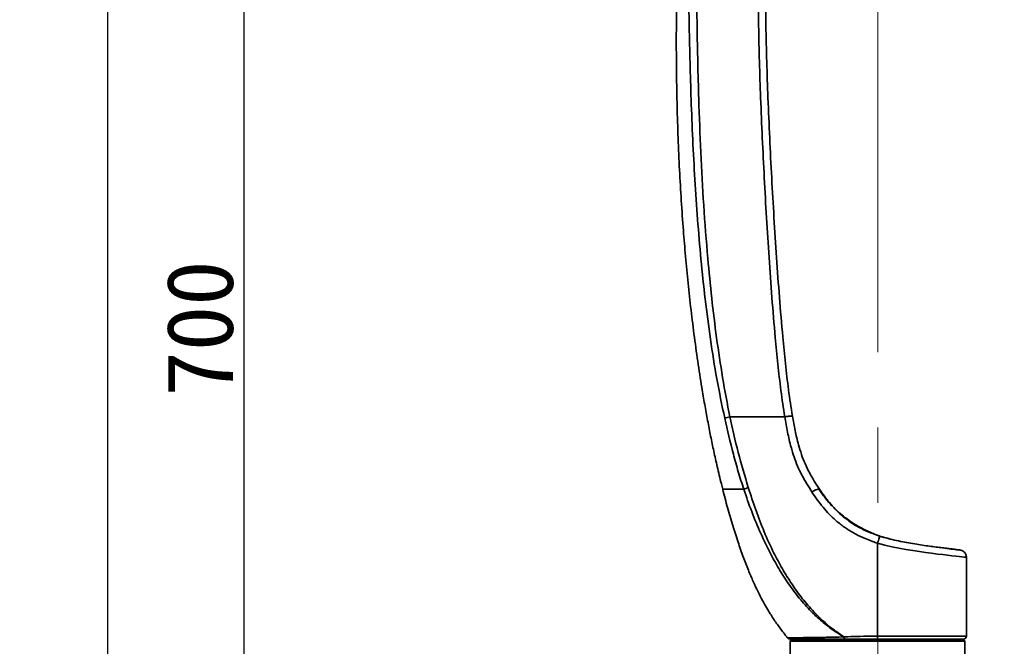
# Model space of a CAD drawing. Header units: millimetres. Extents: x 0 to 298, y 0 to 209.
# Tile 26 of 41: x 34 to 101, y 119 to 161. Entities that reach past the tile are written whole.
import ezdxf

# ---------------------------------------------------------------- set-up
doc = ezdxf.new("R2010")
doc.units = ezdxf.units.MM
doc.linetypes.add('CENTERX2', pattern=[20.32, 12.7, -2.54, 2.54, -2.54])
doc.layers.add('图层0', color=7, linetype='Continuous')
doc.styles.add('SLDTEXTSTYLE0', font='SIMSUN.TTC')
doc.dimstyles.new('SLDDIMSTYLE0', dxfattribs={"dimtxt": 4.5, "dimasz": 3, "dimexe": 0, "dimexo": 0.0625, "dimgap": 1.125, "dimtad": 2, "dimlfac": 10, "dimrnd": 1e-09, "dimzin": 12, "dimdsep": 46, "dimtxsty": 'SLDTEXTSTYLE0', "dimsah": 1, "dimcen": 0.09, "dimadec": 0, "dimazin": 3, "dimtfac": 1, "dimtofl": 0, "dimtmove": 0, "dimatfit": 3, "dimfxl": 0, "dimfrac": 2, "dimtolj": 1, "dimtzin": 12, "dimarcsym": 0})
doc.dimstyles.new('SLDDIMSTYLE6', dxfattribs={"dimtxt": 3.5, "dimasz": 3, "dimexe": 0, "dimexo": 0.0625, "dimgap": 0.875, "dimtad": 0, "dimtih": 1, "dimtoh": 1, "dimlfac": 3, "dimrnd": 1e-09, "dimzin": 12, "dimdsep": 46, "dimtxsty": 'SLDTEXTSTYLE0', "dimblk1": 'NONE', "dimblk2": 'NONE', "dimsah": 1, "dimcen": 0, "dimadec": 0, "dimazin": 3, "dimtol": 1, "dimtp": 0.03, "dimtfac": 1, "dimtmove": 0, "dimatfit": 3, "dimldrblk": 'NONE', "dimfxl": 0, "dimfrac": 2, "dimtolj": 1, "dimarcsym": 0})

# ---------------------------------------------------------------- blocks, each defined once
blk = doc.blocks.new('_D_2')
at = {"layer": '图层0'}
for p, q in [((76.234, 174.636), (48.264, 174.636)), ((49.264, 174.636), (49.264, 104.636)), ((72.734, 104.636), (48.264, 104.636))]:
    blk.add_line(p, q, dxfattribs=at)
for points in [[(49.264, 174.636), (48.814, 171.636), (49.714, 171.636)], [(49.264, 104.636), (49.714, 107.636), (48.814, 107.636)]]:
    blk.add_solid(points, dxfattribs=at)
at = {"layer": '图层0', "insert": (44.028, 135.708), "char_height": 4.5, "attachment_point": 1, "rotation": 90, "style": 'SLDTEXTSTYLE0'}
blk.add_mtext('700', dxfattribs=at)
blk = doc.blocks.new('_D_5')
at = {"layer": '图层0'}
for p, q in [((87.984, 191.986), (39.054, 191.986)), ((40.054, 191.986), (40.054, 18.636)), ((81.095, 18.636), (39.054, 18.636))]:
    blk.add_line(p, q, dxfattribs=at)
for centre, start, end in [((37.435, 107.93), 63.43495, 116.56505), ((37.435, 102.693), 243.43495, 296.56505)]:
    blk.add_arc(centre, 5.856, start, end, dxfattribs=at)
for points in [[(40.054, 191.986), (39.604, 188.986), (40.504, 188.986)], [(40.054, 18.636), (40.504, 21.636), (39.604, 21.636)]]:
    blk.add_solid(points, dxfattribs=at)
at = {"layer": '图层0', "insert": (34.818, 97.455), "char_height": 4.5, "attachment_point": 1, "rotation": 90, "style": 'SLDTEXTSTYLE0'}
blk.add_mtext('1733.5', dxfattribs=at)
blk = doc.blocks.new('_D_8')
at = {"layer": '图层0'}
for p, q in [((75.234, 110.036), (75.234, 116.101)), ((100.145, 110.656), (100.145, 116.101)), ((75.234, 115.101), (100.145, 115.101)), ((100.145, 115.101), (114.228, 115.101))]:
    blk.add_line(p, q, dxfattribs=at)
for points in [[(75.234, 115.101), (78.234, 114.651), (78.234, 115.551)], [(100.145, 115.101), (97.145, 115.551), (97.145, 114.651)]]:
    blk.add_solid(points, dxfattribs=at)
at = {"layer": '图层0', "insert": (106.372, 120.337), "char_height": 4.5, "attachment_point": 1, "style": 'SLDTEXTSTYLE0'}
blk.add_mtext('249', dxfattribs=at)
blk = doc.blocks.new('SW_SYMBOL_HOLE_DEPTH')
at = {"layer": '图层0', "color": 0}
for p, q in [((0, 875), (800, 875)), ((400, 875), (400, 75)), ((100, 555), (400, 75)), ((700, 555), (400, 75))]:
    blk.add_line(p, q, dxfattribs=at)
blk = doc.blocks.new('_D_21')
at = {"layer": '图层0'}
blk.add_line((195.097, 122.14), (174.044, 122.14), dxfattribs=at)
at = {"layer": '图层0', "xscale": 0.004072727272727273, "yscale": 0.004072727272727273, "zscale": 0.004072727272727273}
blk.add_blockref('SW_SYMBOL_HOLE_DEPTH', (187.807, 122.426), dxfattribs=at)
at = {"layer": '图层0', "attachment_point": 1, "style": 'SLDTEXTSTYLE0'}
for s, insert, char_height in [('0.03', (183.151, 127.041), 2), ('%%c', (174.044, 126.212), 3.5), ('+', (181.987, 127.041), 2), ('6', (191.473, 126.212), 3.5), ('4', (177.914, 126.212), 3.5), ('0', (183.151, 124.713), 2)]:
    blk.add_mtext(s, dxfattribs=dict(at, insert=insert, char_height=char_height))
blk = doc.blocks.new('_None')

msp = doc.modelspace()

# ---------------------------------------------------------------- linework, layer by layer
at = {"color": 7, "linetype": 'Continuous', "lineweight": 35}
for p, q in [((92.18576149, 126.28671957), (92.03424992, 126.34124563)), ((92.88241702, 126.09133322), (92.18576165, 126.28671957)), ((92.03439601, 125.8100968), (92.03439601, 119.53648263)), ((98.03439601, 119.53646808), (98.03439601, 124.85123859)), ((86.13439601, 119.18646812), (86.13439601, 117.68646783)), ((86.18439601, 119.23646812), (97.884396, 119.23646812)), ((86.53439601, 119.33646812), (86.53439601, 119.23646812)), ((89.77893233, 119.48839966), (89.7608539, 119.48574086)), ((97.53439601, 119.23646812), (97.53439601, 119.33646812)), ((97.93439601, 117.68646783), (97.93439601, 119.18646812))]:
    msp.add_line(p, q, dxfattribs=at)
at = {"color": 8, "linetype": 'Continuous', "lineweight": 35}
msp.add_line((97.93439601, 119.18646812), (86.13439601, 119.18646812), dxfattribs=at)
at = {"color": 7, "linetype": 'Continuous', "lineweight": 35, "flags": 128}
for points in [[(87.61139029, 129.25273382), (87.69955087, 129.31069343), (87.78802265, 129.36246119), (87.87286101, 129.40572896), (87.9502833, 129.43856758), (88.01683754, 129.45951289), (88.0695563, 129.46763102), (88.10608906, 129.46256002), (88.12480693, 129.44452596)], [(89.82945144, 119.33646812), (89.81785257, 119.33916133), (89.80656607, 119.34716844), (89.79589593, 119.36027379), (89.78612951, 119.37812442), (89.77752985, 119.40023959), (89.77032854, 119.42602369), (89.76471954, 119.45478229), (89.7608539, 119.48574086)], [(89.77893233, 119.48839966), (89.78259536, 119.4569796), (89.7880002, 119.42774515), (89.79499824, 119.40150015), (89.80339705, 119.37896623), (89.81296571, 119.36076298), (89.8234411, 119.34739091), (89.83453521, 119.33921772), (89.84594299, 119.33646812)]]:
    msp.add_lwpolyline(points, dxfattribs=at)
at = {"color": 8, "linetype": 'Continuous', "lineweight": 35, "flags": 128}
msp.add_lwpolyline([(98.03236272, 124.85123951), (98.01800226, 124.85292722), (97.95853632, 124.85981794), (97.85614106, 124.87162945), (97.71544337, 124.88776213), (97.53562859, 124.9082598), (97.31088344, 124.93382326), (97.04778339, 124.9638582), (96.75779209, 124.99722563), (96.43569388, 125.03490521), (96.07307928, 125.07844952), (95.68165777, 125.1272828), (95.28186871, 125.17966402), (94.86117874, 125.23830112), (94.41002911, 125.30607576), (93.9436057, 125.38276951), (93.47984765, 125.46730613), (93.0089593, 125.56375054), (92.52103306, 125.67788459), (92.03440176, 125.81001797), (92.03439601, 125.81001966), (92.03439601, 125.81001966)], dxfattribs=at)
at = {"color": 7, "linetype": 'Continuous', "lineweight": 35}
for centre, radius, start, end in [((85.03934675, 124.67434456), 5.18533349, 109.4481974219, 113.0830906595), ((86.12855925, 119.5364659), 0.19999778, 219.6734890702, 270.0264348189), ((86.18439601, 119.18646812), 0.05, 90, 180), ((97.834396, 119.53646812), 0.20000001, 269.9999851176, 0.2232742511), ((97.88439601, 119.18646812), 0.05, 0, 90)]:
    msp.add_arc(centre, radius, start, end, dxfattribs=at)
for points, knots in [([(78.55251917, 165.63644999), (78.54685637, 165.46403585), (78.53443255, 165.08577055), (78.51939324, 164.54756234), (78.50716562, 164.06766646), (78.49880303, 163.70575182), (78.49241455, 163.40823902), (78.48668544, 163.12116578), (78.47916805, 162.7107613), (78.47047018, 162.15736155), (78.46189094, 161.44206542), (78.45550262, 160.6236599), (78.45276314, 159.7001527), (78.45533461, 158.69426667), (78.46402878, 157.65971674), (78.47874066, 156.63063733), (78.50734079, 155.21211442), (78.56015687, 153.42301771), (78.65117135, 151.28229372), (78.76691794, 149.19771181), (78.90157631, 147.23871794), (79.05372633, 145.37270129), (79.22214312, 143.58207183), (79.41734131, 141.76564228), (79.64134714, 139.92886367), (79.89226827, 138.10710036), (80.1375739, 136.52036221), (80.36375814, 135.18610552), (80.56277144, 134.09144574), (80.76739073, 133.04031911), (80.98221212, 132.00536733), (81.22186426, 130.9327647), (81.42271443, 130.07402679), (81.55573495, 129.56631897), (81.58762979, 129.44458391)], [0, 0, 0, 0, 0.0142078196, 0.0311710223, 0.0443442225, 0.0537448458, 0.0609858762, 0.0688522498, 0.0773921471, 0.0947912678, 0.1144340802, 0.1363056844, 0.1621942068, 0.1904908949, 0.21914671, 0.2473984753, 0.2752501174, 0.3359939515, 0.3948008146, 0.4517055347, 0.5079308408, 0.5565111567, 0.6058895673, 0.6560470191, 0.7069623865, 0.7582757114, 0.8074919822, 0.8391872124, 0.8697267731, 0.8991206, 0.9273784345, 0.9567760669, 0.9896360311, 1, 1, 1, 1]), ([(81.71894969, 134.24160809), (81.53554329, 135.12497549), (81.16871283, 136.89179528), (80.74607497, 139.57172192), (80.39286596, 142.26601549), (80.10931274, 144.96609388), (79.88018709, 147.66442321), (79.69849468, 150.36028531), (79.55719148, 153.05995332), (79.41989827, 156.50591322), (79.33273798, 159.875446), (79.28165929, 163.16729113), (79.26290159, 164.81341755), (79.25352284, 165.63647133)], [0, 0, 0, 0, 0.0859357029, 0.171879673, 0.2581917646, 0.3445073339, 0.4301148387, 0.5157238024, 0.60142633, 0.6871294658, 0.8435293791, 0.9217655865, 1, 1, 1, 1]), ([(79.7901926, 165.63646615), (79.79019262, 165.63646415), (79.81224704, 163.99503687), (79.84630272, 160.71145338), (79.94230645, 156.23121158), (80.09924139, 152.19775669), (80.29090451, 148.61106472), (80.54166053, 145.32546623), (80.83673151, 142.34144864), (81.16216131, 139.65874477), (81.5638636, 136.98741975), (81.89210323, 135.21738975), (82.0737425, 134.33646811), (82.0737429, 134.33646615)], [0, 0, 0, 0, 0.0000001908, 0.1566232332, 0.3132436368, 0.4274980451, 0.5417575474, 0.65599695, 0.7419962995, 0.8280289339, 0.9140357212, 0.9999998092, 1, 1, 1, 1]), ([(85.77689379, 134.33646615), (85.77689346, 134.33646812), (85.67873135, 134.92668606), (85.50697312, 136.11194781), (85.30334804, 137.89755755), (85.10243737, 139.98794346), (84.90119025, 142.38237704), (84.64596513, 145.97425188), (84.37863316, 150.46475202), (84.17570775, 154.87190185), (84.05750802, 158.29805179), (84.00204094, 160.74138748), (83.97767476, 163.18628776), (83.98296889, 164.81668653), (83.98561594, 165.63188181)], [0, 0, 0, 0, 0.0000001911, 0.0573550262, 0.1147305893, 0.1721051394, 0.2583987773, 0.3446941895, 0.5166183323, 0.6886000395, 0.7664157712, 0.8442305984, 0.9221156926, 1, 1, 1, 1]), ([(84.47755652, 165.63646633), (84.47499745, 164.82219615), (84.46987931, 163.19365463), (84.49490007, 160.74952002), (84.55126498, 158.30522189), (84.67183828, 154.87839724), (84.87900329, 150.47170061), (85.15016128, 145.98742469), (85.40861647, 142.40542473), (85.6111196, 140.02147963), (85.81506068, 137.9376402), (86.01652029, 136.15332225), (86.20029185, 134.97208206), (86.29215953, 134.38157829)], [0, 0, 0, 0, 0.0778930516, 0.1557862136, 0.233772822, 0.3117605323, 0.4838504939, 0.6559994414, 0.7419244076, 0.8278473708, 0.8852384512, 0.9426305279, 1, 1, 1, 1]), ([(82.07363386, 134.33646624), (82.00413065, 134.31930324), (81.86512525, 134.28497749), (81.76766873, 134.25606256), (81.71894083, 134.2416052)], [0, 0, 0, 0, 0.5000036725, 1, 1, 1, 1]), ([(82.07363386, 134.33646624), (82.24930659, 133.53377453), (82.60111393, 131.92628066), (83.07540831, 130.3519945), (83.31286685, 129.563818)], [0, 0, 0, 0, 0.4993435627, 1, 1, 1, 1]), ([(82.07368701, 134.33646615), (82.47272594, 134.33646615), (83.27010388, 134.33646615), (84.51407423, 134.33646615), (85.35576139, 134.33646615), (85.77684031, 134.33646615)], [0, 0, 0, 0, 0.3335991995, 0.6666132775, 1, 1, 1, 1]), ([(87.61139029, 129.25273382), (87.49218294, 129.44051619), (87.25351287, 129.81648322), (86.92180179, 130.3981085), (86.62953552, 131.00823166), (86.39019026, 131.63802502), (86.15909524, 132.40302934), (85.95414625, 133.30383576), (85.83591616, 133.99219856), (85.77678633, 134.336466)], [0, 0, 0, 0, 0.1252444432, 0.2507571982, 0.3733389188, 0.4962207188, 0.6189839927, 0.8094443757, 1, 1, 1, 1]), ([(86.29215938, 134.38157925), (86.34921271, 134.05687344), (86.4632943, 133.40760443), (86.66464714, 132.54675819), (86.89379171, 131.8013508), (87.13679658, 131.17228186), (87.42648176, 130.56375619), (87.76322242, 129.98625345), (88.00378253, 129.62584525), (88.12480693, 129.44452596)], [0, 0, 0, 0, 0.1845063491, 0.3689316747, 0.4946244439, 0.6204412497, 0.7459768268, 0.8722024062, 1, 1, 1, 1]), ([(83.00635566, 129.44452596), (82.88108644, 129.83833563), (82.6305406, 130.62597825), (82.18645559, 132.22205115), (81.9060484, 133.4333444), (81.71894083, 134.2416052)], [0, 0, 0, 0, 0.249648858, 0.4993124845, 1, 1, 1, 1]), ([(81.58580227, 129.4441461), (81.6929956, 129.03173368), (81.90642764, 128.21058159), (82.25269313, 127.02388549), (82.60541106, 125.91525557), (82.95612723, 124.91414747), (83.29953919, 124.02330044), (83.63224687, 123.23958711), (83.95016071, 122.55952056), (84.2502995, 121.97475817), (84.5273749, 121.47953057), (84.77562893, 121.06857268), (85.00252051, 120.71648081), (85.22007064, 120.39722156), (85.44365817, 120.08608001), (85.64939047, 119.81456932), (85.82695389, 119.58907288), (85.92754836, 119.46653988), (85.9745267, 119.4093161)], [0, 0, 0, 0, 0.1157413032, 0.2304518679, 0.3357370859, 0.4317235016, 0.5185464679, 0.5950350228, 0.6629518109, 0.7224215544, 0.773541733, 0.8170704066, 0.8528230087, 0.8873158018, 0.9219956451, 0.956890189, 0.979867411, 1, 1, 1, 1]), ([(89.7608539, 119.48574086), (89.74368445, 119.4956872), (89.51952709, 119.62554259), (89.03876446, 119.93321293), (88.34963294, 120.45324387), (87.58970861, 121.14373605), (86.83328525, 121.97128483), (86.09785474, 122.93921393), (85.43706228, 123.96223612), (84.78183288, 125.13586623), (84.14279262, 126.45968946), (83.52685591, 127.93314118), (83.17982095, 128.94083207), (83.00635566, 129.44452596)], [0, 0, 0, 0, 0.0048858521, 0.0637877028, 0.140130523, 0.2164913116, 0.3150220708, 0.4138953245, 0.5129511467, 0.6117316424, 0.7410987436, 0.8705883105, 1, 1, 1, 1]), ([(83.31286685, 129.563818), (83.47570779, 129.06144413), (83.80143679, 128.05655101), (84.36929254, 126.57813014), (84.97186264, 125.25086684), (85.60115484, 124.07703248), (86.23570101, 123.05042119), (86.94221768, 122.07387931), (87.66759987, 121.22880191), (88.3970161, 120.51406077), (89.07869287, 119.94675344), (89.55810016, 119.63294916), (89.77893233, 119.48839966)], [0, 0, 0, 0, 0.1292418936, 0.2585211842, 0.3876385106, 0.4861695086, 0.5849469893, 0.6835883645, 0.7819332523, 0.8583604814, 0.934755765, 1, 1, 1, 1]), ([(92.0343983, 125.81017393), (91.9227025, 125.84690807), (91.58766833, 125.95709296), (91.04202782, 126.17739726), (90.4032244, 126.49725452), (89.79177628, 126.882576), (89.24358546, 127.31138664), (88.76676736, 127.76690599), (88.34961561, 128.23591991), (87.96334523, 128.73306511), (87.72871755, 129.07949771), (87.61139029, 129.25273382)], [0, 0, 0, 0, 0.06112101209, 0.18333390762, 0.30551126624, 0.43217023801, 0.55880868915, 0.66769872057, 0.77661737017, 0.88829591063, 1, 1, 1, 1]), ([(92.04034981, 126.33602787), (91.90295786, 126.39030558), (91.62714705, 126.49926669), (91.24540871, 126.67825786), (90.91142308, 126.85126698), (90.64236508, 127.00452091), (90.40526158, 127.14995277), (90.13858439, 127.32550436), (89.80367824, 127.56794125), (89.39554602, 127.90341156), (88.94613599, 128.33594557), (88.48956099, 128.85218112), (88.21852988, 129.24837307), (88.08254162, 129.44716004)], [0, 0, 0, 0, 0.08667441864, 0.17399667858, 0.24714493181, 0.3071304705, 0.3553510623, 0.40998431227, 0.49405449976, 0.59734384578, 0.71908215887, 0.85905114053, 1, 1, 1, 1]), ([(88.12480693, 129.44452596), (88.22973617, 129.29197325), (88.439572, 128.98690074), (88.78729073, 128.53639843), (89.16960384, 128.10204871), (89.60606029, 127.68134478), (90.0986773, 127.29282381), (90.65139379, 126.93948696), (91.24463665, 126.63830702), (91.7635994, 126.4266825), (92.08177215, 126.32108087), (92.18686161, 126.28620165)], [0, 0, 0, 0, 0.1088540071, 0.217684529, 0.329111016, 0.4404992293, 0.5621901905, 0.6838989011, 0.81065906, 0.9374624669, 1, 1, 1, 1]), ([(92.0343983, 125.81017394), (92.05443288, 125.87273301), (92.09450204, 125.99785117), (92.14498369, 126.15547874), (92.18020532, 126.26544749), (92.18464286, 126.27928363), (92.18686162, 126.2862017)], [0, 0, 0, 0, 0.2499998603, 0.4999998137, 0.7499998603, 1, 1, 1, 1]), ([(92.18686179, 126.28620165), (92.37455051, 126.22972067), (92.75063371, 126.11654635), (93.31637714, 125.98445485), (93.87544493, 125.87140747), (94.41982461, 125.77539892), (94.94199136, 125.69312506), (95.43600019, 125.62212016), (95.89171289, 125.56037478), (96.30886779, 125.50649069), (96.54272218, 125.47715445), (96.65946737, 125.46250916)], [0, 0, 0, 0, 0.10886320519, 0.21813575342, 0.3270955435, 0.43798039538, 0.54919593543, 0.66008296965, 0.77327359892, 0.88681325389, 1, 1, 1, 1]), ([(98.03085481, 124.85118851), (98.03107219, 124.87738831), (98.03159516, 124.94041665), (98.0031725, 125.03374184), (97.95749594, 125.12333844), (97.90063378, 125.19503897), (97.83928124, 125.24983811), (97.77813444, 125.28932902), (97.72178591, 125.31573593), (97.67404343, 125.33177467), (97.63974686, 125.34006878), (97.61845091, 125.34394458), (97.60951772, 125.34533959), (97.60560442, 125.34591448), (97.60256329, 125.34634276), (97.59945362, 125.3467619), (97.59685777, 125.34709731), (97.590461, 125.34791618), (97.56642571, 125.35094274), (97.50444144, 125.35871369), (97.41052032, 125.37045842), (97.28638093, 125.38595689), (97.13332918, 125.40503353), (96.94943188, 125.42794014), (96.80607851, 125.44573415), (96.71769467, 125.45669088), (96.7081349, 125.45787598)], [0, 0, 0, 0, 0.0202589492, 0.0487365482, 0.0745564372, 0.0980612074, 0.1193005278, 0.1381516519, 0.1543503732, 0.1675126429, 0.1771007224, 0.181931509, 0.1841717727, 0.1857875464, 0.1879983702, 0.1921958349, 0.2038823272, 0.2360311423, 0.3386712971, 0.4475026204, 0.5554824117, 0.6635967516, 0.7717239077, 0.8795851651, 0.9869756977, 1, 1, 1, 1]), ([(89.81186276, 119.33646812), (89.57626985, 119.33646812), (89.13849384, 119.33646812), (88.5517567, 119.33646812), (88.0376611, 119.33646812), (87.57561363, 119.33646812), (87.17158506, 119.33646812), (86.82824611, 119.33646812), (86.53451898, 119.33646812), (86.30980838, 119.33646812), (86.15934225, 119.33646812), (86.13964118, 119.33646812), (86.12995668, 119.33646812)], [0, 0, 0, 0, 0.1108395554, 0.2059607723, 0.3014142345, 0.3965595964, 0.4908476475, 0.5854333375, 0.6797251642, 0.7873922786, 0.8954879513, 1, 1, 1, 1]), ([(89.77893233, 119.48839966), (89.85951492, 119.49055815), (90.21427175, 119.50006067), (90.87243756, 119.52030172), (91.5528153, 119.53494916), (91.94266203, 119.53620227), (92.03439705, 119.53649714)], [0, 0, 0, 0, 0.11175348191, 0.49198357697, 0.88045840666, 1, 1, 1, 1]), ([(92.034396, 119.33646812), (92.03431272, 119.33646812), (91.87106319, 119.33646812), (91.54454578, 119.33646812), (91.05320595, 119.33646812), (90.56379104, 119.33646812), (90.16050503, 119.33646812), (89.92446653, 119.33646812), (89.84594299, 119.33646812)], [0, 0, 0, 0, 0.0001118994, 0.2193564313, 0.4385634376, 0.6632785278, 0.8879820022, 1, 1, 1, 1]), ([(97.82948286, 119.33646812), (97.83078283, 119.33646812), (97.83572426, 119.33646812), (97.80102676, 119.33646812), (97.72659552, 119.33646812), (97.60989775, 119.33646812), (97.4528049, 119.33646812), (97.25645588, 119.33646812), (97.02495234, 119.33646812), (96.75885418, 119.33646812), (96.45626414, 119.33646812), (96.12180412, 119.33646812), (95.76140281, 119.33646812), (95.37511145, 119.33646812), (94.9610583, 119.33646812), (94.52590046, 119.33646812), (94.07718071, 119.33646812), (93.61426245, 119.33646812), (93.13550428, 119.33646812), (92.60666646, 119.33646812), (92.23779573, 119.33646812), (92.03439601, 119.33646812)], [0, 0, 0, 0, 0.0194500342, 0.0739331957, 0.1268571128, 0.1797810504, 0.2342429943, 0.2887047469, 0.3416138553, 0.3945226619, 0.4489672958, 0.5034117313, 0.5563430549, 0.6092744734, 0.6637439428, 0.7182137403, 0.7711499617, 0.8240863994, 0.8785619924, 0.9330376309, 1, 1, 1, 1])]:
    msp.add_open_spline(points, degree=3, knots=knots, dxfattribs=at)
for points in [[(85.77689379, 134.33646615), (85.80987839, 134.34193595), (85.87584757, 134.35287555), (85.97196587, 134.36671418), (86.0611112, 134.37794282), (86.13976362, 134.38596906), (86.20488399, 134.3905303), (86.25339184, 134.39135336), (86.28514082, 134.38870967), (86.28981996, 134.38395542), (86.29215953, 134.38157829)], [(92.03439601, 119.53646812), (92.03439601, 119.51026071), (92.03439601, 119.45784589), (92.03439601, 119.3917369), (92.03439601, 119.34548706), (92.03439601, 119.33947443), (92.03439601, 119.33646812)]]:
    msp.add_open_spline(points, degree=3, dxfattribs=at)
at = {"color": 8, "linetype": 'Continuous', "lineweight": 35}
for points, knots in [([(83.00635566, 129.44452596), (82.85505279, 129.44452596), (82.60173737, 129.44452596), (82.30897496, 129.44452596), (82.08834998, 129.44452596), (81.90552537, 129.44452596), (81.76374526, 129.44452596), (81.6637899, 129.44452596), (81.60568492, 129.44452596), (81.58122759, 129.44452596), (81.58643136, 129.44452596), (81.58723505, 129.44452596)], [0, 0, 0, 0, 0.16961917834, 0.28398108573, 0.39834288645, 0.5160400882, 0.63373799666, 0.74783184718, 0.86194083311, 0.97867757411, 1, 1, 1, 1]), ([(96.65946737, 125.46250916), (96.76543123, 125.44925128), (96.97769273, 125.42269376), (97.22036554, 125.39253796), (97.40219184, 125.36980703), (97.51942086, 125.35498636), (97.54093951, 125.3522395), (97.55171596, 125.35086389)], [0, 0, 0, 0, 0.2001464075, 0.4009232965, 0.6010600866, 0.8002126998, 1, 1, 1, 1]), ([(85.97445138, 119.40925489), (85.97957525, 119.40975733), (85.98987157, 119.41076696), (86.07271693, 119.4150854), (86.20729641, 119.41830343), (86.38896601, 119.42195022), (86.60491725, 119.42556779), (86.84755019, 119.42921847), (87.12882122, 119.4331415), (87.44577351, 119.43746151), (87.79323111, 119.44229295), (88.17170464, 119.44810307), (88.58184359, 119.4553612), (89.04759706, 119.46534259), (89.44556848, 119.47623138), (89.69737327, 119.48382619), (89.7608539, 119.48574086)], [0, 0, 0, 0, 0.0780337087, 0.1568074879, 0.2385094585, 0.3202100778, 0.3895828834, 0.458955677, 0.5303036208, 0.6016512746, 0.6717882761, 0.7419244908, 0.8141629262, 0.8863981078, 0.9713606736, 1, 1, 1, 1]), ([(92.03439601, 119.53646812), (92.03439801, 119.53646812), (92.2447026, 119.53646812), (92.62160551, 119.53646635), (93.15911744, 119.53646948), (93.65007269, 119.536469), (94.13415974, 119.53646867), (94.60309166, 119.53646969), (95.04923191, 119.53646702), (95.47444059, 119.53646516), (95.87903275, 119.53646601), (96.25588515, 119.53646747), (96.59902062, 119.53646792), (96.91047971, 119.53646714), (97.18995117, 119.53646631), (97.43229483, 119.53646564), (97.63402777, 119.53646582), (97.79672252, 119.53646653), (97.92036271, 119.53646722), (97.99886678, 119.53646787), (98.03501143, 119.53646817), (98.03063954, 119.5364681), (98.0293983, 119.53646808)], [0, 0, 0, 0, 0.0000006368, 0.0669616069, 0.1198984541, 0.172835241, 0.2273110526, 0.2817866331, 0.3347179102, 0.3876488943, 0.4421177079, 0.4965864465, 0.5494945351, 0.6024028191, 0.6568471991, 0.7112918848, 0.7642159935, 0.8171402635, 0.8716025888, 0.9260648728, 0.9790087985, 1, 1, 1, 1])]:
    msp.add_open_spline(points, degree=3, knots=knots, dxfattribs=at)
at = {"layer": '图层0', "linetype": 'CENTERX2', "lineweight": 18, "ltscale": 2}
msp.add_line((92.04439601, 16.7719096), (92.04439601, 193.46785366), dxfattribs=at)

# ---------------------------------------------------------------- dimensions: what is measured, and where the dimension line sits
at = {"layer": '图层0'}
dim = msp.add_linear_dim(base=(40.05406212, 18.63646812), p1=(88.98439595, 191.98646615), p2=(82.09527638, 18.63646812), angle=90, text='(<>)', dimstyle='SLDDIMSTYLE0', dxfattribs=at)
dim.commit()
dim.dimension.update_dxf_attribs({"geometry": '_D_5', "text_midpoint": (40.05406212, 105.31146714), "dimtype": 160})
dim = msp.add_linear_dim(base=(49.26445359, 104.63646812), p1=(77.23439601, 174.63646615), p2=(73.73439601, 104.63646812), angle=90, dimstyle='SLDDIMSTYLE0', dxfattribs=at)
dim.commit()
dim.dimension.update_dxf_attribs({"geometry": '_D_2', "text_midpoint": (49.26445359, 139.63646714), "dimtype": 160})
dim = msp.add_diameter_dim_2p(p1=(0.71257022, 0.47615262), p2=(0, 0), text='<>{\\fGDT;x}6', dimstyle='SLDDIMSTYLE6', dxfattribs=at)
dim.commit()
dim.dimension.update_dxf_attribs({"geometry": '_D_21', "text_midpoint": (183.77675313, 124.67643262), "dimtype": 163})
dim = msp.add_linear_dim(base=(100.14474994, 115.10067255), p1=(75.23439601, 109.03646812), p2=(100.14474994, 109.65610717), dimstyle='SLDDIMSTYLE0', dxfattribs=at)
dim.commit()
dim.dimension.update_dxf_attribs({"geometry": '_D_8', "text_midpoint": (110.29994668, 115.10067255), "dimtype": 160})

doc.saveas('drawing.dxf')
